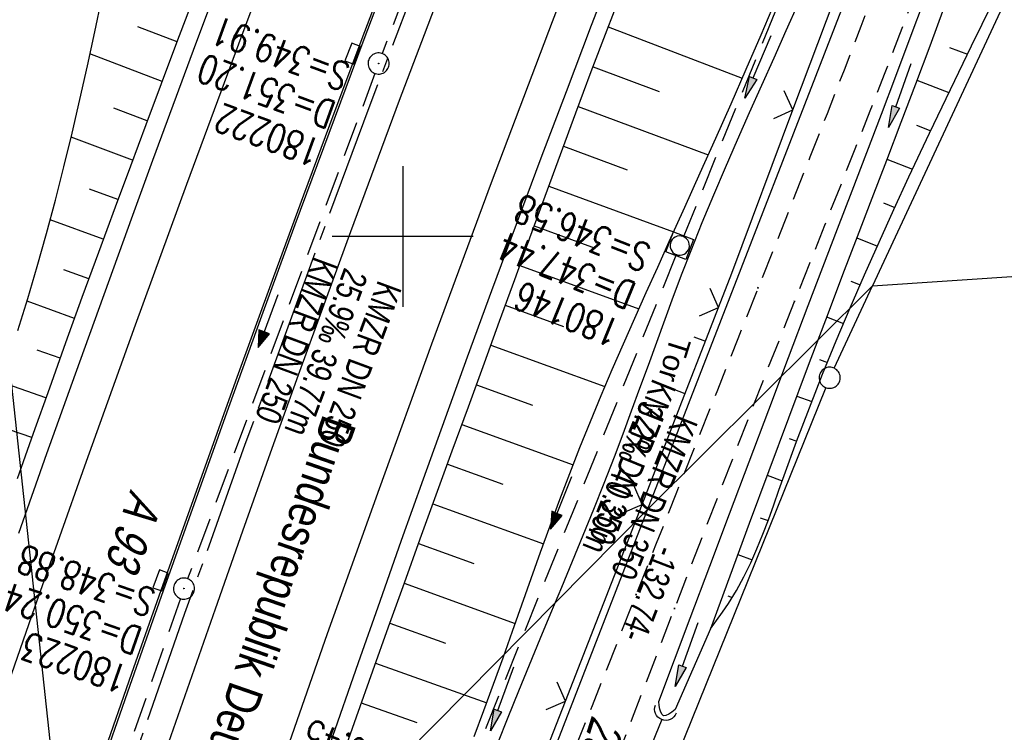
# Model space of a CAD drawing. Extents: x 507679 to 508175, y 445771 to 446563.
# Tile 17 of 43: x 507873 to 507943, y 446065 to 446115. Entities that reach past the tile are written whole.
import ezdxf

# ---------------------------------------------------------------- set-up
doc = ezdxf.new("R2010")
doc.units = 0
doc.header["$LTSCALE"] = 10
doc.header["$MEASUREMENT"] = 0
for name, pattern in [('ACHSE', [5.5, 4, -0.5, 0.5, -0.5]), ('AUSGEZOGEN', [0]), ('LT00', [0]), ('LT11', [0.3, 0.2, -0.1]), ('STRICHLINIE2', [0.375, 0.25, -0.125])]:
    doc.linetypes.add(name, pattern=pattern)
doc.layers.get('0').update_dxf_attribs({"linetype": 'LT00'})
for name, color, linetype in [('--EK_FBR', 250, 'LT00'), ('--EK_Halt-Pfeil', 4, 'LT00'), ('--EK_Haltung', 7, 'STRICHLINIE2'), ('--EK_Haltung-Text', 140, 'LT00'), ('--EK_Schacht-Text', 5, 'LT00'), ('--EL_DFK_AB_L', 21, 'LT00'), ('--EL_Halt-Pfeil', 4, 'LT00'), ('--EL_Haltung', 182, 'STRICHLINIE2'), ('--EL_Haltung-Text', 182, 'LT00'), ('-AX-093', 35, 'ACHSE'), ('ABSTAND', 8, 'LT00'), ('BRD', 255, 'Continuous'), ('DFK_AB_L', 21, 'LT00'), ('DFK_BES-WEGE', 255, 'LT00'), ('DFK_FLUR_NR', 250, 'LT00'), ('DFK_GZPKT', 250, 'LT00'), ('DFK_KATASTER', 250, 'LT00'), ('PFEIL', 140, 'AUSGEZOGEN'), ('STROM_FREILTG', 80, 'STROMFREILEITUNG'), ('TOR_TEXT_A', 11, 'Continuous'), ('V128_AFBR_BAB', 250, 'LT00'), ('V128_BOESCH', 250, 'LT00'), ('V128_BOSCHUNG', 250, 'LT00'), ('V128_FELDWEG', 250, 'LT11'), ('V128_GRABEN', 250, 'LT00'), ('V128_H_BORD', 8, 'LT00'), ('V128_KA_MULD', 182, 'LT00'), ('V128_KA_PRUF', 182, 'LT00'), ('V128_LD_MARK', 250, 'LT00'), ('V128_RASTER', 250, 'LT00'), ('V128_SINKK', 182, 'LT00'), ('V128_TOR', 10, 'LT00'), ('V128_UK_DURCH', 182, 'LT00'), ('V128_ZAUN', 40, 'LT00')]:
    doc.layers.add(name, color=color, linetype=linetype)
doc.styles.add('Beschrift', font='ARIAL.TTF')
doc.styles.add('Haltungsbeschriftung', font='ARIAL.TTF', dxfattribs={"width": 0.75})
doc.styles.add('schachtbeschriftung', font='romans.shx', dxfattribs={"width": 0.75, "height": 2})
doc.styles.get("Standard").update_dxf_attribs({"font": 'ARIAL.TTF'})
doc.styles.add('Strom', font='txt-alt.shx')
doc.linetypes.add('STROMFREILEITUNG', pattern='A,12.7,-5.5,["xx",Strom,S=2.5,R=0,X=-2.6,Y=-0.85],-4.35', length=22.55)

# ---------------------------------------------------------------- blocks, each defined once
blk = doc.blocks.new('SYMB7010')
at = {"color": 0, "linetype": 'ByBlock'}
for points in [[(-0.031408, 0.499213), (-0.093728, 0.49134), (-0.15457, 0.475719), (-0.212975, 0.452595), (-0.268021, 0.422333), (-0.31884, 0.385411), (-0.36463, 0.342411), (-0.40467, 0.29401), (-0.438329, 0.240973), (-0.465074, 0.184136), (-0.484486, 0.124395), (-0.496256, 0.062692), (-0.5002, 0)], [(0.5002, 0), (0.496256, 0.062692), (0.484485, 0.124395), (0.465074, 0.184136), (0.438329, 0.240973), (0.40467, 0.29401), (0.36463, 0.342411), (0.31884, 0.385411), (0.268021, 0.422333), (0.212975, 0.452595), (0.15457, 0.475719), (0.093728, 0.49134), (0.031408, 0.499213), (-0.031408, 0.499213)], [(-0.5002, 0), (-0.496256, -0.062692), (-0.484486, -0.124395), (-0.465075, -0.184136), (-0.438329, -0.240973), (-0.404671, -0.29401), (-0.36463, -0.342411), (-0.31884, -0.385411), (-0.268021, -0.422333), (-0.212975, -0.452595), (-0.154571, -0.475719), (-0.093728, -0.49134), (-0.031408, -0.499213), (0.031408, -0.499213)], [(0.031408, -0.499213), (0.093728, -0.491341), (0.15457, -0.475719), (0.212975, -0.452595), (0.268021, -0.422333), (0.31884, -0.385411), (0.36463, -0.342411), (0.404671, -0.294011), (0.438329, -0.240974), (0.465075, -0.184136), (0.484486, -0.124395), (0.496256, -0.062692), (0.500201, 0)]]:
    blk.add_lwpolyline(points, dxfattribs=at)
blk = doc.blocks.new('Pfreil3')
at = {"layer": 'PFEIL'}
blk.add_hatch(color=256, dxfattribs=at).paths.add_polyline_path([(-1.549, 0.273), (-1.549, -0.273), (0, 0)])
for p, q in [((-1.549, 0), (-4.831, 0)), ((-1.549, -0.273), (-1.549, 0.273)), ((-1.549, 0.273), (0, 0)), ((0, 0), (-1.549, -0.273))]:
    blk.add_line(p, q, dxfattribs=at)
blk = doc.blocks.new('SYMB0011')
at = {"color": 0, "linetype": 'ByBlock'}
for p, q in [((0.5, 0), (-0.5, 0)), ((0, 0.5), (0, -0.5))]:
    blk.add_line(p, q, dxfattribs=at)
blk = doc.blocks.new('SYMB0024')
at = {"color": 0, "linetype": 'ByBlock'}
for p, q in [((-0.5, 0.5), (0, 0)), ((0, 0), (0.5, 0.5))]:
    blk.add_line(p, q, dxfattribs=at)
blk = doc.blocks.new('SYMB0652')
at = {"color": 0, "linetype": 'ByBlock'}
blk.add_lwpolyline([(-0.15, -0.075), (0.15, -0.075), (0.15, 0.075), (-0.15, 0.075), (-0.15, -0.075)], dxfattribs=at)
blk = doc.blocks.new('SYMB0003')
at = {"color": 0, "linetype": 'ByBlock'}
for p, q in [((-0.015712, 0), (0.010166, 0.012015)), ((0, -0.021257), (-0.015712, 0)), ((0.010166, 0.012015), (0, -0.021257))]:
    blk.add_line(p, q, dxfattribs=at)
for points in [[(-0.031395, 0.499013), (-0.093691, 0.491144), (-0.154509, 0.475528), (-0.21289, 0.452414), (-0.267913, 0.422164), (-0.318712, 0.385257), (-0.364484, 0.342274), (-0.404509, 0.293893), (-0.438154, 0.240877), (-0.464888, 0.184062), (-0.484292, 0.124345), (-0.496058, 0.062667), (-0.5, 0)], [(0.5, 0), (0.496057, 0.062667), (0.484292, 0.124345), (0.464888, 0.184062), (0.438153, 0.240877), (0.404509, 0.293893), (0.364484, 0.342274), (0.318712, 0.385257), (0.267913, 0.422164), (0.21289, 0.452414), (0.154509, 0.475528), (0.093691, 0.491144), (0.031395, 0.499013), (-0.031395, 0.499013)], [(-0.5, 0), (-0.496058, -0.062667), (-0.484292, -0.124345), (-0.464888, -0.184062), (-0.438154, -0.240877), (-0.404509, -0.293893), (-0.364485, -0.342274), (-0.318712, -0.385257), (-0.267914, -0.422164), (-0.21289, -0.452414), (-0.154509, -0.475529), (-0.093691, -0.491144), (-0.031395, -0.499014), (0.031395, -0.499014)], [(0.031395, -0.499014), (0.093691, -0.491144), (0.154509, -0.475529), (0.21289, -0.452414), (0.267914, -0.422164), (0.318712, -0.385257), (0.364485, -0.342274), (0.404509, -0.293893), (0.438154, -0.240877), (0.464889, -0.184062), (0.484292, -0.124345), (0.496058, -0.062667), (0.5, 0)]]:
    blk.add_lwpolyline(points, dxfattribs=at)
blk = doc.blocks.new('SYMB1210')
at = {"color": 0, "linetype": 'ByBlock'}
blk.add_line((0.018815, -0.179014), (0.055623, -0.17119), dxfattribs=at)
for points in [[(-0.2, -0.2), (-0.2, 0.2), (0.2, 0.2), (0.2, -0.2), (-0.2, -0.2)], [(0.018815, 0.179014), (-0.018815, 0.179014), (-0.055623, 0.17119), (-0.09, 0.155885), (-0.120444, 0.133766), (-0.145623, 0.105801), (-0.164438, 0.073213), (-0.176067, 0.037424), (-0.18, 0)], [(-0.18, 0), (-0.176067, -0.037424), (-0.164438, -0.073213), (-0.145623, -0.105801), (-0.120444, -0.133766), (-0.09, -0.155885), (-0.055623, -0.17119), (-0.018815, -0.179014), (0.018815, -0.179014)], [(0.18, 0), (0.176067, 0.037424), (0.164438, 0.073213), (0.145623, 0.105801), (0.120444, 0.133766), (0.09, 0.155885), (0.055623, 0.17119), (0.018815, 0.179014)], [(0.055623, -0.17119), (0.09, -0.155885), (0.120444, -0.133766), (0.145623, -0.105801), (0.164438, -0.073213), (0.176067, -0.037424), (0.18, 0)]]:
    blk.add_lwpolyline(points, dxfattribs=at)
blk = doc.blocks.new('SYMB1107')
at = {"color": 0, "linetype": 'ByBlock'}
for points in [[(-0.2, 0), (-0.196157, 0.039018), (-0.184776, 0.076537), (-0.166294, 0.111114), (-0.141421, 0.141421), (-0.111114, 0.166294), (-0.076537, 0.184776), (-0.039018, 0.196157), (0, 0.2)], [(0, 0.2), (0.039018, 0.196157), (0.076537, 0.184776), (0.111114, 0.166294), (0.141421, 0.141421), (0.166294, 0.111114), (0.184776, 0.076537), (0.196157, 0.039018), (0.2, 0)]]:
    blk.add_lwpolyline(points, dxfattribs=at)
blk = doc.blocks.new('SYMB0070')
at = {"color": 0, "linetype": 'ByBlock'}
for p, q in [((-0.5, 0), (0.2, 0)), ((0.5, 0), (0.2, 0.1)), ((0.2, 0.1), (0.2, 0)), ((0.468, 0), (0.21, 0.086)), ((0.21, 0.086), (0.21, -0.086)), ((0.21, -0.086), (0.468, 0)), ((0.22, -0.072), (0.437, 0)), ((0.23, -0.058), (0.405, 0)), ((0.24, -0.045), (0.374, 0)), ((0.342, 0), (0.25, 0.031)), ((0.25, 0.031), (0.25, -0.031)), ((0.25, -0.031), (0.342, 0)), ((0.26, -0.017), (0.31, 0)), ((0.27, -0.003), (0.279, 0))]:
    blk.add_line(p, q, dxfattribs=at)
for points in [[(0.2, 0), (0.2, -0.1), (0.5, 0)], [(0.437, 0), (0.22, 0.072), (0.22, -0.072)], [(0.405, 0), (0.23, 0.058), (0.23, -0.058)], [(0.374, 0), (0.24, 0.045), (0.24, -0.045)], [(0.31, 0), (0.26, 0.017), (0.26, -0.017)], [(0.279, 0), (0.27, 0.003), (0.27, -0.003)]]:
    blk.add_lwpolyline(points, dxfattribs=at)

msp = doc.modelspace()

# ---------------------------------------------------------------- linework, layer by layer
at = {"layer": '--EK_FBR', "linetype": 'LT11', "flags": 128}
for points in [[(507940.114, 446135.364), (507939.058, 446132.471), (507938, 446129.579), (507936.938, 446126.688), (507935.87, 446123.799), (507934.794, 446120.914), (507933.709, 446118.032), (507932.525, 446114.926), (507931.329, 446111.824), (507930.123, 446108.725), (507928.908, 446105.63), (507927.687, 446102.538), (507926.461, 446099.447), (507925.232, 446096.357), (507923.785, 446092.725), (507922.337, 446089.093), (507920.89, 446085.461), (507919.444, 446081.829), (507918.001, 446078.197), (507916.562, 446074.565), (507915.523, 446071.935), (507914.483, 446069.306), (507913.44, 446066.677), (507912.39, 446064.05), (507911.33, 446061.424), (507910.256, 446058.801), (507909.368, 446056.661), (507908.473, 446054.524), (507907.573, 446052.391), (507906.673, 446050.262), (507905.775, 446048.138), (507904.884, 446046.02), (507904.166, 446044.302), (507903.455, 446042.584), (507902.751, 446040.861), (507902.055, 446039.131), (507901.368, 446037.387), (507900.69, 446035.626), (507900.022, 446033.843), (507899.364, 446032.034), (507898.985, 446030.963), (507898.618, 446029.883), (507898.268, 446028.796), (507897.943, 446027.703), (507897.651, 446026.607), (507897.398, 446025.508), (507897.191, 446024.409), (507897.038, 446023.311), (507896.945, 446022.215), (507896.921, 446021.124), (507896.971, 446020.039), (507897.103, 446018.962), (507897.325, 446017.894), (507897.61, 446016.927), (507897.972, 446015.974), (507898.406, 446015.043), (507898.907, 446014.138), (507899.472, 446013.265), (507900.096, 446012.431), (507900.774, 446011.64), (507901.503, 446010.899), (507902.278, 446010.213), (507903.094, 446009.589), (507903.948, 446009.031), (507904.932, 446008.497), (507905.952, 446008.046), (507907.004, 446007.674), (507908.083, 446007.376), (507909.184, 446007.146), (507910.304, 446006.978), (507911.438, 446006.868), (507912.581, 446006.811), (507913.729, 446006.801), (507914.878, 446006.832), (507916.023, 446006.9), (507917.16, 446006.999), (507918.466, 446007.147), (507919.758, 446007.324), (507921.039, 446007.525), (507922.311, 446007.745), (507923.577, 446007.976), (507924.84, 446008.215), (507926.103, 446008.455), (507928.657, 446008.928), (507931.221, 446009.386), (507933.792, 446009.831), (507936.369, 446010.265), (507938.95, 446010.693), (507941.535, 446011.115), (507944.121, 446011.534)], [(507943.419, 446014.364), (507941.477, 446013.978), (507939.535, 446013.597), (507937.593, 446013.224), (507935.651, 446012.865), (507933.709, 446012.523), (507931.767, 446012.204), (507929.826, 446011.911), (507927.884, 446011.649), (507925.943, 446011.422), (507924.397, 446011.269), (507922.849, 446011.14), (507921.294, 446011.033), (507919.729, 446010.947), (507918.151, 446010.88), (507916.557, 446010.831), (507915.564, 446010.81), (507914.567, 446010.802), (507913.57, 446010.816), (507912.577, 446010.857), (507911.592, 446010.933), (507910.618, 446011.051), (507909.659, 446011.22), (507908.719, 446011.445), (507907.801, 446011.735), (507906.909, 446012.095), (507906.048, 446012.535), (507905.273, 446013.022), (507904.534, 446013.577), (507903.836, 446014.194), (507903.186, 446014.866), (507902.59, 446015.587), (507902.053, 446016.349), (507901.581, 446017.146), (507901.181, 446017.971), (507900.859, 446018.818), (507900.593, 446019.79), (507900.425, 446020.779), (507900.347, 446021.781), (507900.349, 446022.794), (507900.424, 446023.816), (507900.563, 446024.842), (507900.758, 446025.873), (507901.001, 446026.903), (507901.283, 446027.931), (507901.596, 446028.955), (507901.932, 446029.971), (507902.282, 446030.977), (507902.866, 446032.589), (507903.464, 446034.173), (507904.074, 446035.732), (507904.693, 446037.272), (507905.321, 446038.796), (507905.955, 446040.311), (507906.593, 446041.819), (507907.234, 446043.326), (507907.875, 446044.837), (507908.765, 446046.95), (507909.651, 446049.077), (507910.532, 446051.213), (507911.407, 446053.358), (507912.275, 446055.508), (507913.134, 446057.661), (507914.18, 446060.313), (507915.214, 446062.965), (507916.24, 446065.617), (507917.261, 446068.269), (507918.279, 446070.922), (507919.298, 446073.574), (507921.406, 446079.035), (507923.528, 446084.493), (507925.665, 446089.947), (507927.817, 446095.396), (507928.892, 446098.103), (507929.968, 446100.81), (507931.043, 446103.516), (507932.115, 446106.224), (507933.181, 446108.933), (507934.24, 446111.646), (507935.288, 446114.362), (507936.325, 446117.083), (507937.409, 446119.973), (507938.479, 446122.869), (507939.539, 446125.768), (507940.591, 446128.671), (507941.637, 446131.576), (507942.68, 446134.482)]]:
    msp.add_lwpolyline(points, dxfattribs=at)
at = {"layer": '--EK_FBR', "color": 2}
for points in [[(507859.301, 446004.305), (507860.771, 446008.989), (507862.251, 446013.67), (507863.743, 446018.347), (507865.247, 446023.021), (507866.766, 446027.689), (507868.318, 446032.406), (507869.884, 446037.119), (507871.463, 446041.828), (507873.052, 446046.532), (507874.652, 446051.234), (507876.68, 446057.156), (507878.722, 446063.072), (507880.78, 446068.984), (507882.854, 446074.889), (507885.493, 446082.32), (507888.161, 446089.741), (507890.856, 446097.152), (507892.992, 446102.964), (507895.146, 446108.769), (507897.32, 446114.567), (507899.515, 446120.357)], [(507871.918, 446030.34), (507873.222, 446034.248), (507874.535, 446038.152), (507875.856, 446042.054), (507877.182, 446045.954), (507878.513, 446049.853), (507880.137, 446054.599), (507881.767, 446059.342), (507883.404, 446064.084), (507885.048, 446068.822), (507886.703, 446073.557), (507888.656, 446079.099), (507890.624, 446084.636), (507892.61, 446090.167), (507894.612, 446095.692), (507896.321, 446100.364), (507898.044, 446105.031), (507899.782, 446109.692), (507901.537, 446114.348), (507903.309, 446118.996)]]:
    msp.add_lwpolyline(points, dxfattribs=at)
at = {"layer": '--EK_FBR'}
for points in [[(507894.845, 446063.98), (507896.861, 446069.752), (507898.388, 446074.098), (507899.923, 446078.441), (507901.469, 446082.78), (507903.026, 446087.116), (507904.596, 446091.446), (507906.327, 446096.169), (507908.075, 446100.886), (507909.839, 446105.598), (507911.618, 446110.303), (507913.41, 446115.004), (507915.102, 446119.406)], [(507872.74, 446078.924), (507874.744, 446084.583), (507876.764, 446090.237), (507878.798, 446095.885), (507880.846, 446101.529), (507882.272, 446105.434), (507883.705, 446109.337), (507885.149, 446113.236), (507886.604, 446117.131)]]:
    msp.add_lwpolyline(points, dxfattribs=at)
at = {"layer": '--EK_Haltung'}
for p, q in [((507912.089, 446148.965), (507898.552, 446112.99)), ((507939.2, 446147.282), (507919.948, 446100.053)), ((507898.027, 446111.584), (507884.734, 446075.697)), ((507919.385, 446098.663), (507904.963, 446062.749)), ((507884.228, 446074.284), (507871.672, 446038.125)), ((507918.384, 446065.689), (507914.424, 446055.782))]:
    msp.add_line(p, q, dxfattribs=at)
at = {"layer": '--EL_DFK_AB_L'}
msp.add_line((507938.559, 446135.279), (507891.112, 446012.918), dxfattribs=at)
at = {"layer": '--EL_Haltung'}
for p, q in [((507912.089, 446148.965), (507898.552, 446112.99)), ((507939.2, 446147.282), (507919.948, 446100.053)), ((507898.027, 446111.584), (507884.734, 446075.697)), ((507919.385, 446098.663), (507904.963, 446062.749)), ((507884.228, 446074.284), (507871.672, 446038.125)), ((507918.384, 446065.689), (507914.424, 446055.782))]:
    msp.add_line(p, q, dxfattribs=at)
at = {"layer": '-AX-093', "ltscale": 0.2}
msp.add_lwpolyline([(507902.105, 446121.06), (507897.596, 446109.141), (507893.162, 446097.194), (507888.802, 446085.219), (507884.518, 446073.217), (507880.31, 446061.188), (507876.177, 446049.134), (507872.12, 446037.053), (507868.139, 446024.947), (507864.233, 446012.817), (507860.404, 446000.662)], dxfattribs=at)
at = {"layer": 'DFK_AB_L'}
msp.add_line((507938.559, 446135.279), (507891.112, 446012.918), dxfattribs=at)
at = {"layer": 'DFK_KATASTER'}
for p, q in [((507954.194, 446141.329), (507933.35, 446096.499)), ((507933.35, 446096.499), (508002.55, 446101.2)), ((507933.35, 446096.499), (507917.351, 446080.59)), ((507930.627, 446090.647), (507933.35, 446096.499)), ((507930.03, 446089.273), (507909.571, 446038.555)), ((507894.08, 446057.058), (507917.351, 446080.59))]:
    msp.add_line(p, q, dxfattribs=at)
at = {"layer": 'STROM_FREILTG', "ltscale": 0.05, "flags": 128}
msp.add_lwpolyline([(507904.29, 445785.744), (507903.56, 445792.917), (507893.275, 445894.366), (507863.688, 446168.773), (507847.964, 446316.958), (507841.055, 446375.034)], dxfattribs=at)
at = {"layer": 'V128_AFBR_BAB', "color": 0}
for points in [[(507859.301, 446004.305), (507860.771, 446008.989), (507862.251, 446013.67), (507863.743, 446018.347), (507865.247, 446023.021), (507866.766, 446027.689), (507868.318, 446032.406), (507869.884, 446037.119), (507871.463, 446041.828), (507873.052, 446046.532), (507874.652, 446051.234), (507876.68, 446057.156), (507878.722, 446063.072), (507880.78, 446068.984), (507882.854, 446074.889), (507885.493, 446082.32), (507888.161, 446089.741), (507890.856, 446097.152), (507892.992, 446102.964), (507895.146, 446108.769), (507897.32, 446114.567), (507899.515, 446120.357)], [(507871.918, 446030.34), (507873.222, 446034.248), (507874.535, 446038.152), (507875.856, 446042.054), (507877.182, 446045.954), (507878.513, 446049.853), (507880.137, 446054.599), (507881.767, 446059.342), (507883.404, 446064.084), (507885.048, 446068.822), (507886.703, 446073.557), (507888.656, 446079.099), (507890.624, 446084.636), (507892.61, 446090.167), (507894.612, 446095.692), (507896.321, 446100.364), (507898.044, 446105.031), (507899.782, 446109.692), (507901.537, 446114.348), (507903.309, 446118.996)]]:
    msp.add_lwpolyline(points, dxfattribs=at)
at = {"layer": 'V128_AFBR_BAB'}
for points in [[(507894.845, 446063.98), (507896.861, 446069.752), (507898.388, 446074.098), (507899.923, 446078.441), (507901.469, 446082.78), (507903.026, 446087.116), (507904.596, 446091.446), (507906.327, 446096.169), (507908.075, 446100.886), (507909.839, 446105.598), (507911.618, 446110.303), (507913.41, 446115.004), (507915.102, 446119.406)], [(507872.74, 446078.924), (507874.744, 446084.583), (507876.764, 446090.237), (507878.798, 446095.885), (507880.846, 446101.529), (507882.272, 446105.434), (507883.705, 446109.337), (507885.149, 446113.236), (507886.604, 446117.131)]]:
    msp.add_lwpolyline(points, dxfattribs=at)
at = {"layer": 'V128_BOESCH'}
for points in [[(507895.558, 446062.599), (507896.71, 446065.876), (507897.87, 446069.15), (507898.989, 446072.281), (507900.116, 446075.41), (507901.248, 446078.537), (507902.384, 446081.662), (507903.522, 446084.787), (507904.661, 446087.911), (507905.799, 446091.036), (507906.875, 446093.996), (507907.95, 446096.956), (507909.026, 446099.915), (507910.106, 446102.873), (507911.192, 446105.829), (507912.286, 446108.782), (507913.389, 446111.731), (507914.504, 446114.676), (507915.719, 446117.84)], [(507885.051, 446116.674), (507883.953, 446113.758), (507882.855, 446110.841), (507881.759, 446107.925), (507880.668, 446105.006), (507879.584, 446102.085), (507878.404, 446098.875), (507877.234, 446095.661), (507876.073, 446092.444), (507874.918, 446089.224), (507873.769, 446086.003), (507872.624, 446082.78)], [(507872.69, 446093.331), (507873.389, 446095.591), (507874.06, 446097.86), (507874.72, 446100.218), (507875.348, 446102.585), (507875.949, 446104.961), (507876.525, 446107.346), (507877.08, 446109.736), (507877.616, 446112.133), (507878.137, 446114.534), (507878.647, 446116.938)], [(507921.838, 446072.144), (507922.276, 446072.734), (507922.705, 446073.329), (507923.117, 446073.933), (507923.693, 446074.868), (507924.218, 446075.831), (507924.7, 446076.819), (507925.146, 446077.828), (507925.562, 446078.853), (507925.957, 446079.89), (507926.336, 446080.936), (507926.708, 446081.985), (507927.079, 446083.035), (507927.959, 446085.45), (507928.87, 446087.845), (507929.81, 446090.223), (507930.777, 446092.584), (507931.769, 446094.932), (507932.783, 446097.269), (507933.817, 446099.596), (507934.869, 446101.916), (507935.937, 446104.231), (507937.394, 446107.339), (507938.873, 446110.441), (507940.371, 446113.535), (507941.887, 446116.62)]]:
    msp.add_lwpolyline(points, dxfattribs=at)
at = {"layer": 'V128_BOSCHUNG'}
for p, q in [((507883.981, 446113.831), (507881.209, 446114.886)), ((507914.583, 446114.883), (507924.107, 446111.253)), ((507882.924, 446111.023), (507877.8, 446112.974)), ((507938.822, 446113.43), (507940.092, 446112.96)), ((507913.511, 446112.055), (507918.208, 446110.291)), ((507936.5, 446111.098), (507938.777, 446110.241)), ((507881.872, 446108.224), (507879.506, 446109.114)), ((507912.454, 446109.234), (507921.687, 446105.792)), ((507936.46, 446107.909), (507937.48, 446107.519)), ((507880.824, 446105.425), (507876.455, 446107.049)), ((507911.406, 446106.409), (507915.933, 446104.735)), ((507934.374, 446105.502), (507936.198, 446104.792)), ((507879.783, 446102.622), (507877.759, 446103.364)), ((507910.366, 446103.582), (507919.229, 446100.332)), ((507934.119, 446102.382), (507934.937, 446102.064)), ((507878.745, 446099.807), (507874.981, 446101.188)), ((507909.332, 446100.753), (507913.663, 446099.177)), ((507932.228, 446099.898), (507933.697, 446099.327)), ((507877.717, 446096.989), (507875.949, 446097.637)), ((507908.305, 446097.934), (507916.762, 446094.858)), ((507931.819, 446096.839), (507932.482, 446096.581)), ((507876.694, 446094.168), (507873.332, 446095.402)), ((507907.281, 446095.115), (507911.413, 446093.611)), ((507930.087, 446094.289), (507931.298, 446093.827)), ((507875.681, 446091.353), (507874.058, 446091.94)), ((507906.257, 446092.295), (507914.355, 446089.349)), ((507929.586, 446091.269), (507930.149, 446091.058)), ((507874.673, 446088.537), (507871.496, 446089.668)), ((507905.231, 446089.476), (507909.216, 446088.026)), ((507927.967, 446088.667), (507929.037, 446088.274)), ((507904.204, 446086.657), (507912.089, 446083.788)), ((507873.668, 446085.719), (507872.096, 446086.27)), ((507927.442, 446085.664), (507927.967, 446085.472)), ((507903.177, 446083.838), (507907.1, 446082.411)), ((507925.87, 446083.046), (507926.943, 446082.652)), ((507902.15, 446081.019), (507909.991, 446078.167)), ((507925.38, 446080.03), (507925.933, 446079.827)), ((507901.125, 446078.2), (507905.053, 446076.771)), ((507923.786, 446077.419), (507924.803, 446077.046)), ((507900.104, 446075.379), (507907.979, 446072.514)), ((507923.07, 446074.486), (507923.393, 446074.368)), ((507899.084, 446072.545), (507903.032, 446071.122)), ((507898.069, 446069.709), (507905.967, 446066.887)), ((507897.061, 446066.871), (507900.995, 446065.478))]:
    msp.add_line(p, q, dxfattribs=at)
at = {"layer": 'V128_FELDWEG', "flags": 128}
for points in [[(507940.114, 446135.364), (507939.058, 446132.471), (507938, 446129.579), (507936.938, 446126.688), (507935.87, 446123.799), (507934.794, 446120.914), (507933.709, 446118.032), (507932.525, 446114.926), (507931.329, 446111.824), (507930.123, 446108.725), (507928.908, 446105.63), (507927.687, 446102.538), (507926.461, 446099.447), (507925.232, 446096.357), (507923.785, 446092.725), (507922.337, 446089.093), (507920.89, 446085.461), (507919.444, 446081.829), (507918.001, 446078.197), (507916.562, 446074.565), (507915.523, 446071.935), (507914.483, 446069.306), (507913.44, 446066.677), (507912.39, 446064.05), (507911.33, 446061.424), (507910.256, 446058.801), (507909.368, 446056.661), (507908.473, 446054.524), (507907.573, 446052.391), (507906.673, 446050.262), (507905.775, 446048.138), (507904.884, 446046.02), (507904.166, 446044.302), (507903.455, 446042.584), (507902.751, 446040.861), (507902.055, 446039.131), (507901.368, 446037.387), (507900.69, 446035.626), (507900.022, 446033.843), (507899.364, 446032.034), (507898.985, 446030.963), (507898.618, 446029.883), (507898.268, 446028.796), (507897.943, 446027.703), (507897.651, 446026.607), (507897.398, 446025.508), (507897.191, 446024.409), (507897.038, 446023.311), (507896.945, 446022.215), (507896.921, 446021.124), (507896.971, 446020.039), (507897.103, 446018.962), (507897.325, 446017.894), (507897.61, 446016.927), (507897.972, 446015.974), (507898.406, 446015.043), (507898.907, 446014.138), (507899.472, 446013.265), (507900.096, 446012.431), (507900.774, 446011.64), (507901.503, 446010.899), (507902.278, 446010.213), (507903.094, 446009.589), (507903.948, 446009.031), (507904.932, 446008.497), (507905.952, 446008.046), (507907.004, 446007.674), (507908.083, 446007.376), (507909.184, 446007.146), (507910.304, 446006.978), (507911.438, 446006.868), (507912.581, 446006.811), (507913.729, 446006.801), (507914.878, 446006.832), (507916.023, 446006.9), (507917.16, 446006.999), (507918.466, 446007.147), (507919.758, 446007.324), (507921.039, 446007.525), (507922.311, 446007.745), (507923.577, 446007.976), (507924.84, 446008.215), (507926.103, 446008.455), (507928.657, 446008.928), (507931.221, 446009.386), (507933.792, 446009.831), (507936.369, 446010.265), (507938.95, 446010.693), (507941.535, 446011.115), (507944.121, 446011.534)], [(507943.419, 446014.364), (507941.477, 446013.978), (507939.535, 446013.597), (507937.593, 446013.224), (507935.651, 446012.865), (507933.709, 446012.523), (507931.767, 446012.204), (507929.826, 446011.911), (507927.884, 446011.649), (507925.943, 446011.422), (507924.397, 446011.269), (507922.849, 446011.14), (507921.294, 446011.033), (507919.729, 446010.947), (507918.151, 446010.88), (507916.557, 446010.831), (507915.564, 446010.81), (507914.567, 446010.802), (507913.57, 446010.816), (507912.577, 446010.857), (507911.592, 446010.933), (507910.618, 446011.051), (507909.659, 446011.22), (507908.719, 446011.445), (507907.801, 446011.735), (507906.909, 446012.095), (507906.048, 446012.535), (507905.273, 446013.022), (507904.534, 446013.577), (507903.836, 446014.194), (507903.186, 446014.866), (507902.59, 446015.587), (507902.053, 446016.349), (507901.581, 446017.146), (507901.181, 446017.971), (507900.859, 446018.818), (507900.593, 446019.79), (507900.425, 446020.779), (507900.347, 446021.781), (507900.349, 446022.794), (507900.424, 446023.816), (507900.563, 446024.842), (507900.758, 446025.873), (507901.001, 446026.903), (507901.283, 446027.931), (507901.596, 446028.955), (507901.932, 446029.971), (507902.282, 446030.977), (507902.866, 446032.589), (507903.464, 446034.173), (507904.074, 446035.732), (507904.693, 446037.272), (507905.321, 446038.796), (507905.955, 446040.311), (507906.593, 446041.819), (507907.234, 446043.326), (507907.875, 446044.837), (507908.765, 446046.95), (507909.651, 446049.077), (507910.532, 446051.213), (507911.407, 446053.358), (507912.275, 446055.508), (507913.134, 446057.661), (507914.18, 446060.313), (507915.214, 446062.965), (507916.24, 446065.617), (507917.261, 446068.269), (507918.279, 446070.922), (507919.298, 446073.574), (507921.406, 446079.035), (507923.528, 446084.493), (507925.665, 446089.947), (507927.817, 446095.396), (507928.892, 446098.103), (507929.968, 446100.81), (507931.043, 446103.516), (507932.115, 446106.224), (507933.181, 446108.933), (507934.24, 446111.646), (507935.288, 446114.362), (507936.325, 446117.083), (507937.409, 446119.973), (507938.479, 446122.869), (507939.539, 446125.768), (507940.591, 446128.671), (507941.637, 446131.576), (507942.68, 446134.482)]]:
    msp.add_lwpolyline(points, dxfattribs=at)
at = {"layer": 'V128_GRABEN'}
msp.add_line((507921.838, 446072.144), (507919.345, 446066.412), dxfattribs=at)
for points in [[(507905.079, 446064.483), (507905.77, 446066.347), (507906.449, 446068.216), (507907.119, 446070.088), (507907.784, 446071.963), (507908.447, 446073.838), (507909.111, 446075.712), (507909.781, 446077.584), (507910.458, 446079.453), (507911.148, 446081.317), (507911.853, 446083.176), (507912.576, 446085.027), (507913.321, 446086.874), (507914.086, 446088.713), (507914.867, 446090.546), (507915.662, 446092.373), (507916.467, 446094.196), (507917.281, 446096.016), (507918.099, 446097.834), (507918.92, 446099.65), (507920.023, 446102.092), (507921.123, 446104.534), (507922.217, 446106.978), (507923.304, 446109.426), (507924.38, 446111.877), (507925.444, 446114.334), (507926.493, 446116.797)], [(507928.071, 446116.56), (507927.206, 446114.615), (507926.337, 446112.671), (507925.467, 446110.728), (507924.6, 446108.784), (507923.74, 446106.837), (507922.891, 446104.886), (507922.058, 446102.928), (507921.242, 446100.963), (507920.45, 446098.99), (507919.821, 446097.371), (507919.207, 446095.746), (507918.602, 446094.117), (507918.005, 446092.485), (507917.412, 446090.852), (507916.818, 446089.218), (507916.221, 446087.586), (507915.617, 446085.957), (507915.002, 446084.332), (507914.28, 446082.471), (507913.542, 446080.617), (507912.792, 446078.767), (507912.033, 446076.921), (507911.268, 446075.077), (507910.5, 446073.234), (507909.733, 446071.391), (507908.97, 446069.546), (507908.214, 446067.699), (507907.468, 446065.848), (507906.735, 446063.991)], [(507918.169, 446066.969), (507919.289, 446069.932), (507920.408, 446072.895), (507921.802, 446076.596), (507923.194, 446080.297), (507924.586, 446083.999), (507925.981, 446087.7), (507927.381, 446091.401), (507928.788, 446095.102), (507929.827, 446097.819), (507930.869, 446100.536), (507931.91, 446103.253), (507932.949, 446105.969), (507933.983, 446108.686), (507935.01, 446111.402), (507936.026, 446114.118), (507937.029, 446116.834)], [(507938.418, 446116.237), (507937.411, 446113.525), (507936.394, 446110.815), (507935.367, 446108.107), (507934.335, 446105.4), (507933.298, 446102.693), (507932.261, 446099.986), (507931.225, 446097.278), (507930.193, 446094.569), (507928.782, 446090.837), (507927.381, 446087.102), (507925.988, 446083.364), (507924.601, 446079.625), (507923.219, 446075.885), (507921.838, 446072.144)], [(507919.345, 446066.412), (507919.111, 446066.228), (507918.888, 446066.073), (507918.688, 446065.977), (507918.521, 446065.968), (507918.406, 446066.053), (507918.321, 446066.215), (507918.258, 446066.434), (507918.21, 446066.692), (507918.169, 446066.969)]]:
    msp.add_lwpolyline(points, dxfattribs=at)
at = {"layer": 'V128_H_BORD'}
msp.add_lwpolyline([(507858.159, 446000.355), (507861.022, 446009.477), (507863.933, 446018.582), (507866.891, 446027.673), (507869.126, 446034.438), (507871.385, 446041.194), (507873.669, 446047.943), (507875.974, 446054.684), (507878.301, 446061.417), (507880.649, 446068.144), (507883.015, 446074.864), (507885.327, 446081.374), (507887.658, 446087.878), (507890.007, 446094.375), (507892.377, 446100.865), (507894.768, 446107.346), (507897.182, 446113.82), (507899.619, 446120.284)], dxfattribs=at)
at = {"layer": 'V128_LD_MARK'}
for points in [[(507870.557, 445999.149), (507873.836, 446009.583), (507877.169, 446020), (507880.557, 446030.399), (507884, 446040.778), (507887.5, 446051.139), (507891.057, 446061.48), (507894.671, 446071.801), (507898.343, 446082.102), (507902.073, 446092.381), (507906.312, 446103.843), (507910.623, 446115.278), (507915.007, 446126.685)], [(507892.061, 446123.626), (507888.332, 446113.667), (507884.647, 446103.69), (507881.007, 446093.697), (507877.413, 446083.687), (507873.866, 446073.66), (507870.366, 446063.616), (507866.914, 446053.556), (507863.512, 446043.479), (507860.159, 446033.385), (507856.856, 446023.275), (507853.606, 446013.149), (507850.407, 446003.007)]]:
    msp.add_lwpolyline(points, dxfattribs=at)
at = {"layer": 'V128_RASTER'}
for p, q in [((507899.997, 446105), (507899.997, 446095)), ((507904.997, 446100), (507894.997, 446100))]:
    msp.add_line(p, q, dxfattribs=at)
at = {"layer": 'V128_TOR'}
for p, q in [((507920.659, 446092.884), (507921.498, 446092.558)), ((507920.048, 446088.83), (507919.209, 446089.156))]:
    msp.add_line(p, q, dxfattribs=at)
at = {"layer": 'V128_ZAUN'}
for p, q in [((507927.702, 446109.001), (507932.967, 446123.046)), ((507911.554, 446066.998), (507916.993, 446080.978)), ((507906.115, 446053.019), (507911.554, 446066.998))]:
    msp.add_line(p, q, dxfattribs=at)
for points in [[(507922.419, 446094.962), (507923.354, 446097.404), (507927.702, 446109.001)], [(507916.993, 446080.978), (507919.99, 446088.681), (507921.575, 446092.755), (507922.419, 446094.962)]]:
    msp.add_lwpolyline(points, dxfattribs=at)

# ---------------------------------------------------------------- block references
at = {"layer": '--EK_Halt-Pfeil', "yscale": 4, "zscale": 4}
for p, xscale, rotation in [((507890.443, 446093.985), 3.999999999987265, 249.6742900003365), ((507911.246, 446081.078), 3.999999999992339, 248.1188499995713)]:
    msp.add_blockref('SYMB0070', p, dxfattribs=dict(at, xscale=xscale, rotation=rotation))
at = {"layer": '--EL_Halt-Pfeil', "yscale": 4, "zscale": 4}
for p, xscale, rotation in [((507890.443, 446093.985), 3.999999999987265, 249.6742900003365), ((507911.246, 446081.078), 3.999999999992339, 248.1188499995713)]:
    msp.add_blockref('SYMB0070', p, dxfattribs=dict(at, xscale=xscale, rotation=rotation))
at = {"layer": 'DFK_GZPKT', "xscale": 1.500000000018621, "yscale": 1.5, "zscale": 1.5, "rotation": 264.7377099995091}
msp.add_blockref('SYMB7010', (507930.311, 446089.97), dxfattribs=at)
at = {"layer": 'PFEIL'}
for p, rotation in [((507924.278, 446109.835), 247.1559940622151), ((507934.477, 446107.75), 250.3366464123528), ((507919.336, 446068.032), 250.1912844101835), ((507906.225, 446064.887), 250.0076071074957)]:
    msp.add_blockref('Pfreil3', p, dxfattribs=dict(at, rotation=rotation))
at = {"layer": 'V128_FELDWEG', "xscale": 0.1000000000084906, "yscale": 0.09999999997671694, "zscale": 0.1, "rotation": 252.6066100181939}
for p in [(507925.232, 446096.357), (507927.817, 446095.396), (507916.562, 446074.565), (507919.298, 446073.574)]:
    msp.add_blockref('SYMB0011', p, dxfattribs=at)
at = {"layer": 'V128_KA_MULD', "xscale": 3.800000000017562, "yscale": 3.799999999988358, "zscale": 3.8, "rotation": 249.279556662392}
msp.add_blockref('SYMB1210', (507919.665, 446099.358), dxfattribs=at)
at = {"layer": 'V128_KA_PRUF', "xscale": 1.499999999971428, "yscale": 1.5, "zscale": 1.5, "rotation": 252.6066100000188}
for p in [(507898.288, 446112.289), (507884.474, 446074.993)]:
    msp.add_blockref('SYMB0003', p, dxfattribs=at)
at = {"layer": 'V128_SINKK', "yscale": 4.499999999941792, "zscale": 4.5}
for p, xscale, rotation in [((507896.454, 446112.987), 4.500000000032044, 69.23879646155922), ((507882.817, 446075.574), 4.500000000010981, 70.44809921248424)]:
    msp.add_blockref('SYMB0652', p, dxfattribs=dict(at, xscale=xscale, rotation=rotation))
at = {"layer": 'V128_UK_DURCH', "xscale": 3.99999999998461, "yscale": 4, "zscale": 4, "rotation": 158.5208051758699}
msp.add_blockref('SYMB1107', (507918.677, 446066.433), dxfattribs=at)
at = {"layer": 'V128_ZAUN', "yscale": 2.099999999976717, "zscale": 2.1}
for p, xscale, rotation in [((507927.702, 446109.001), 2.099999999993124, 69.45064999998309), ((507922.419, 446094.962), 2.099999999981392, 69.05840000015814), ((507916.993, 446080.978), 2.100000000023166, 68.73948999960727), ((507911.554, 446066.998), 2.100000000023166, 68.73948999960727)]:
    msp.add_blockref('SYMB0024', p, dxfattribs=dict(at, xscale=xscale, rotation=rotation))

# ---------------------------------------------------------------- texts
at = {"layer": '--EK_Haltung-Text', "style": 'Haltungsbeschriftung', "width": 0.75}
for s, rotation, p in [('25.9‰ 39.77m', -110.32571, (507895.87, 446097.857)), ('KMZR DN 250', -110.32571, (507898.27, 446096.966)), ('3.2‰ 40.20m', -111.88115, (507916.944, 446088.45)), ('KMZR DN 350', -111.88115, (507919.32, 446087.495))]:
    msp.add_text(s, height=1.8, rotation=rotation, dxfattribs=at).set_placement(p)
at = {"layer": '--EK_Schacht-Text', "style": 'schachtbeschriftung', "width": 0.75}
for s, rotation, p in [('S=349.91', -200.32571, (507896.386, 446112.194)), ('D=351.20', -200.32571, (507895.386, 446109.493)), ('180222', -200.32571, (507894.386, 446106.793)), ('S=346.58', -201.88115, (507917.761, 446099.31)), ('D=347.44', -201.88115, (507916.688, 446096.638)), ('180146', -201.88115, (507915.614, 446093.967)), ('S=348.88', -199.14841, (507882.574, 446074.856)), ('D=350.24', -199.14841, (507881.63, 446072.136)), ('180223', -199.14841, (507880.685, 446069.416)), ('S=346.45', -202.00609, (507902.78, 446062.019))]:
    msp.add_text(s, height=2, rotation=rotation, dxfattribs=at).set_placement(p)
at = {"layer": '--EL_Haltung-Text', "style": 'Haltungsbeschriftung', "width": 0.75}
for s, rotation, p in [('KMZR DN 250', -110.32571, (507893.748, 446098.644)), ('KMZR DN 350', -111.88115, (507917.771, 446089.981))]:
    msp.add_text(s, height=1.8, rotation=rotation, dxfattribs=at).set_placement(p)
at = {"layer": 'ABSTAND', "width": 0.75}
msp.add_text(' -132.74-', height=1.8, rotation=-111.1928, dxfattribs=at).set_placement((507918.204, 446078.673))
at = {"layer": 'BRD', "insert": (507893.655, 446087.697), "char_height": 2.5, "attachment_point": 7, "rotation": 250.85742, "style": 'Beschrift'}
msp.add_mtext('{\\W0.8;Bundesrepublik Deutschland}', dxfattribs=at)
at = {"layer": 'DFK_BES-WEGE', "oblique": 13.754, "width": 0.75}
msp.add_text('A 93', height=2.5, rotation=250.59567, dxfattribs=at).set_placement((507880.688, 446082.083))
at = {"layer": 'DFK_FLUR_NR', "oblique": 13.754, "width": 0.75}
msp.add_text('257/9', height=2.5, rotation=252.6066, dxfattribs=at).set_placement((507913.455, 446066.076))
at = {"layer": 'TOR_TEXT_A', "insert": (507919.026, 446092.983), "char_height": 1.5, "attachment_point": 7, "rotation": 252.60661, "style": 'Beschrift'}
msp.add_mtext('Tor', dxfattribs=at)

doc.saveas('drawing.dxf')
